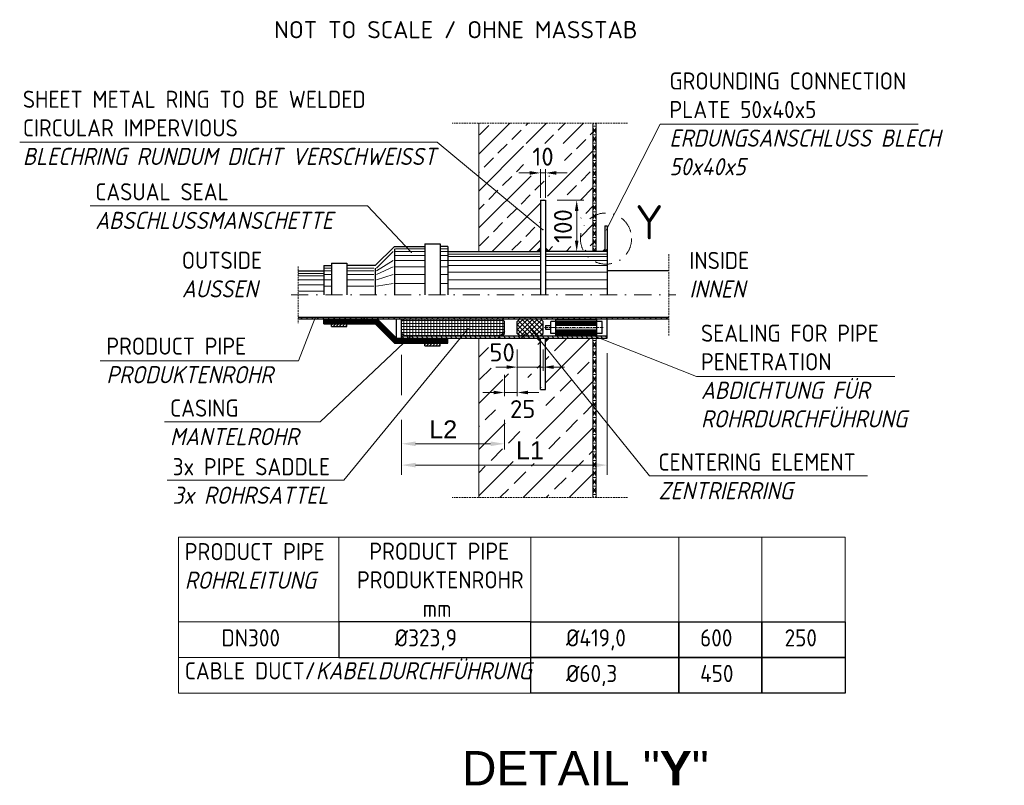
# Model space of a CAD drawing. Header units: millimetres. Extents: x -76904 to 25883, y -13890 to 20369.
# Tile 19 of 29: x 8483 to 11356, y -8874 to -6641. Entities that reach past the tile are written whole.
import ezdxf

# ---------------------------------------------------------------- set-up
doc = ezdxf.new("R2010")
doc.units = ezdxf.units.MM
doc.header["$MEASUREMENT"] = 0
doc.linetypes.add('STRICHPUNKTX2', pattern=[2, 1, -0.5, 0, -0.5])
doc.linetypes.add('VERDECKTX2', pattern=[0.75, 0.5, -0.25])
doc.layers.add('8', color=7, linetype='Continuous')
for name, color, linetype, lineweight in [('P------T7', 7, 'Continuous', 18), ('P-MGDMD', 7, 'Continuous', 18), ('PDSMD', 7, 'Continuous', 18)]:
    doc.layers.add(name, color=color, linetype=linetype, lineweight=lineweight)
doc.styles.add('ROMANS', font='romans.shx', dxfattribs={"width": 0.9})
doc.styles.get("Standard").update_dxf_attribs({"font": 'isocpeur.ttf'})
pattern_1 = [(0, (10160.20885161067, -7488.964693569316), (0, 12.5), []), (59.99999999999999, (10160.20885161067, -7488.964693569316), (-10.82531754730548, 6.250000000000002), []), (120, (10160.20885161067, -7488.964693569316), (-10.82531754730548, -6.249999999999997), [])]

msp = doc.modelspace()

# ---------------------------------------------------------------- hatches: boundary and pattern name
at = {"lineweight": 5}
h = msp.add_hatch(dxfattribs=at)
h.set_pattern_fill('NET3', color=256, scale=100)
h.set_pattern_definition(pattern_1)
h.paths.add_polyline_path([(10155.55326984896, -7317.16331972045), (10164.86443337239, -7317.16331972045), (10164.86443337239, -6942.673945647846), (10155.55326984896, -6942.673945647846)])
h = msp.add_hatch(dxfattribs=at)
h.set_pattern_fill('NET3', color=256, scale=100)
h.set_pattern_definition(pattern_1)
h.paths.add_polyline_path([(10155.55326984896, -8035.255441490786), (10164.86443337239, -8035.255441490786), (10164.86443337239, -7569.612413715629), (10155.55326984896, -7569.612413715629)])
at = {"layer": 'P-MGDMD'}
h = msp.add_hatch(dxfattribs=at)
h.set_pattern_fill('ANSI33', color=256, scale=12, style=0)
h.set_pattern_definition([(44.99999999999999, (8881.665372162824, -8835.81803928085), (-53.88153672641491, 53.88153672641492), []), (44.99999999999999, (8935.546932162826, -8835.81803928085), (-53.88153672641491, 53.88153672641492), [38.09999999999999, -19.05])])
edge = h.paths.add_edge_path(flags=17)
edge.add_arc((9997.315034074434, -7310.936454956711), 0.7080194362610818, 3.5983092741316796, 127.7673167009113, ccw=False)
edge.add_line((9998.021657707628, -7310.89201890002), (10002.35672752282, -7306.557357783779))
edge.add_line((10002.35672752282, -7306.557357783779), (10002.35672752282, -7284.364746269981))
edge.add_line((10002.35672752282, -7284.364746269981), (9934.796003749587, -7197.163319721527))
edge.add_line((9934.796003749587, -7197.163319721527), (9868.860415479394, -7197.163319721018))
edge.add_line((9868.860415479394, -7197.163319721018), (9996.881403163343, -7310.376762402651))
edge = h.paths.add_edge_path(flags=17)
edge.add_line((9868.860415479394, -7197.163319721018), (9822.355373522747, -7197.163319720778))
edge.add_line((9822.355373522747, -7197.163319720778), (9822.355373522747, -7317.16331972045))
edge.add_line((9822.355373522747, -7317.16331972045), (9991.749765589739, -7317.16331972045))
edge.add_line((9991.749765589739, -7317.16331972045), (9997.270531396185, -7311.643074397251))
edge.add_arc((9997.315034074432, -7310.936454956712), 0.708019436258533, 127.7673167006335, 266.39628877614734, ccw=False)
edge.add_line((9996.881403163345, -7310.376762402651), (9868.860415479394, -7197.163319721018))
h.paths.add_polyline_path([(9985.642287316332, -6953.429732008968), (10034.06776808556, -6993.46822302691)], flags=16)
h.paths.add_polyline_path([(10168.20590071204, -7207.520891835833), (10148.32552467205, -7207.520891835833)], flags=17)
h.paths.add_polyline_path([(10073.05469847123, -7096.040759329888), (9953.227098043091, -7096.040759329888), (9953.227098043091, -7002.019384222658), (10073.05469847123, -7002.019384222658)], flags=16)
h.paths.add_polyline_path([(10120.12685128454, -7302.664348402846), (10017.3566736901, -7302.664348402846), (10017.3566736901, -7306.557357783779), (10027.96363562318, -7317.16331972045), (10183.49082770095, -7317.16331972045), (10155.55326984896, -7310.799719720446), (10155.55326984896, -7242.16331972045), (10155.55326984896, -6942.673945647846), (9822.355373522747, -6942.673945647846), (9822.355373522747, -7052.034866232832), (10002.35672752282, -7284.364746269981), (10002.35672752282, -7167.16331972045), (10011.8766547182, -7167.16331972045), (10011.8766547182, -7155.46806830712), (10120.12685128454, -7155.46806830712)])
h.paths.add_polyline_path([(9822.355373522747, -7052.034866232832), (9822.355373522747, -7197.16331972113), (9934.796003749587, -7197.163319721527)], flags=17)
at = {"layer": 'P-MGDMD', "ltscale": 50}
for points in [[(10002.35502770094, -7317.16331972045), (10002.35502770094, -7306.027019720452), (9991.217677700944, -7317.16331972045)], [(10028.49237770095, -7317.16331972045), (10017.35502770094, -7306.027019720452), (10017.35502770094, -7317.16331972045)], [(10189.85502770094, -7310.799719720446), (10183.49082770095, -7317.16331972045), (10189.85502770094, -7317.16331972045)], [(10190.99082770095, -7317.16331972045), (10197.35502770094, -7317.16331972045), (10197.35502770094, -7310.799719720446)], [(10002.35502770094, -7580.748713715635), (10002.35502770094, -7569.612413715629), (9991.217677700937, -7569.612413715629)], [(10028.49237770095, -7569.612413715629), (10017.35502770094, -7569.612413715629), (10017.35502770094, -7580.748713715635)]]:
    msp.add_hatch(color=256, dxfattribs=at).paths.add_polyline_path(points)
at = {"layer": 'P-MGDMD', "lineweight": 13}
h = msp.add_hatch(dxfattribs=at)
h.set_pattern_fill('ANSI31', color=256, scale=89.99967700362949, style=0)
h.set_pattern_definition([(44.99999999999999, (14880.60217749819, -18927.99250612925), (-7.954922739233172, 7.954922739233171), [])])
h.paths.add_polyline_path([(9320.769405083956, -7513.437615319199), (9323.649381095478, -7509.087630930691), (9294.969266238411, -7509.087630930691), (9294.969266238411, -7513.437615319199)])
h.paths.add_polyline_path([(10377.3543817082, -7513.437615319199), (10377.3543817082, -7509.087630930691), (9323.649381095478, -7509.087630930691), (9320.769405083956, -7513.437615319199)])
at = {"layer": 'P-MGDMD', "lineweight": 5}
h = msp.add_hatch(dxfattribs=at)
h.set_pattern_fill('ANSI37', color=256, scale=69.99974878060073, angle=45, style=0)
h.set_pattern_definition([(90, (12071.09736318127, -16793.63180638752), (-8.74996859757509, 1.776350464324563e-15), []), (180, (12071.09736318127, -16793.63180638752), (-1.776350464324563e-15, -8.749968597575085), [])])
h.paths.add_polyline_path([(9626.943386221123, -7513.437615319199, -0.04129736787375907), (9686.070807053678, -7563.612435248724), (9889.855131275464, -7563.612435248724), (9897.355104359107, -7556.112462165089), (9897.355104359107, -7520.937588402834), (9889.855131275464, -7513.437615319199)])
h.paths.add_polyline_path([(9626.943386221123, -7513.437615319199), (9604.85615409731, -7513.437615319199), (9597.356181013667, -7520.937588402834), (9597.356181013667, -7556.112462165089), (9604.85615409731, -7563.612435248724), (9686.070807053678, -7563.612435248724, 0.04129736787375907)])
h = msp.add_hatch(dxfattribs=at)
h.set_pattern_fill('ANSI37', color=256, scale=79.9997128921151, style=0)
h.set_pattern_definition([(44.99999999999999, (12071.09736318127, -16793.63180638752), (-7.071042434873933, 7.07104243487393), []), (135, (12071.09736318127, -16793.63180638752), (-7.071042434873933, -7.071042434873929), [])])
h.paths.add_polyline_path([(10009.85470061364, -7520.937588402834), (10002.35472753, -7513.437615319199), (9942.354942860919, -7513.437615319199), (9934.854969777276, -7520.937588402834), (9934.854969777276, -7556.112462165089), (9942.354942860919, -7563.612435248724), (10002.35472753, -7563.612435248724), (10009.85470061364, -7556.112462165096)])
at = {"layer": 'P-MGDMD', "lineweight": 13}
h = msp.add_hatch(dxfattribs=at)
h.set_pattern_fill('ANSI31', color=256, scale=49.99982055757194, style=0)
h.set_pattern_definition([(44.99999999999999, (14608.21515505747, -18871.8177077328), (-4.419401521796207, 4.419401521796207), [])])
h.paths.add_polyline_path([(9437.468754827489, -7528.437561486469), (9392.468916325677, -7528.437561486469), (9392.468916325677, -7535.937534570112), (9437.468754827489, -7535.937534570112)])
at = {"layer": 'P-MGDMD'}
h = msp.add_hatch(dxfattribs=at)
h.set_pattern_fill('ANSI33', color=256, scale=15, style=0)
h.set_pattern_definition([(44.99999999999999, (8881.665372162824, -8835.81803928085), (-67.35192090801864, 67.35192090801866), []), (44.99999999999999, (8949.017322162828, -8835.81803928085), (-67.35192090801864, 67.35192090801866), [47.625, -23.8125])])
h.paths.add_polyline_path([(9944.796509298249, -7569.612413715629), (9848.492377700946, -7569.612413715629), (9822.355027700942, -7569.612413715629), (9822.355027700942, -7674.323476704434)], flags=17)
edge = h.paths.add_edge_path()
edge.add_line((10002.35672752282, -7620.138769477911), (10002.35672752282, -7580.218375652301))
edge.add_line((10002.35672752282, -7580.218375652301), (9991.749765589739, -7569.612413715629))
edge.add_line((9991.749765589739, -7569.612413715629), (9944.796509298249, -7569.612413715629))
edge.add_line((9944.796509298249, -7569.612413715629), (9822.355027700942, -7674.323476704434))
edge.add_line((9822.355027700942, -7674.323476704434), (9822.355027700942, -7809.612413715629))
edge.add_line((9822.355027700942, -7809.612413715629), (9822.355027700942, -8035.255441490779))
edge.add_line((9822.355027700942, -8035.255441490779), (10029.93267679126, -8035.255441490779))
edge.add_line((10029.93267679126, -8035.255441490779), (10101.05355208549, -7569.612413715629))
edge.add_line((10101.05355208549, -7569.612413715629), (10027.96363562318, -7569.612413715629))
edge.add_line((10027.96363562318, -7569.612413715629), (10017.3566736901, -7580.218375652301))
edge.add_line((10017.3566736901, -7580.218375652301), (10017.3566736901, -7719.612413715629))
edge.add_line((10017.3566736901, -7719.612413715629), (10002.35672752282, -7719.612413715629))
edge.add_line((10002.35672752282, -7719.612413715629), (10002.35672752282, -7644.765968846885))
edge.add_arc((9929.823688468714, -7575.60002863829), 100.2245929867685, 214.5586401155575, 316.36122543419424, ccw=False)
edge.add_arc((9924.559866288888, -7623.014213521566), 77.84998263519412, 2.1167415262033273, 186.9633929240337, ccw=False)
edge = h.paths.add_edge_path(flags=16)
edge.add_arc((9943.55918857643, -7756.711296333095), 75.35486441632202, 0, 360)
h.paths.add_polyline_path([(10155.55326984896, -7569.612413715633), (10101.05355208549, -7569.612413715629), (10029.93267679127, -8035.255441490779), (10155.55326984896, -8035.255441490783)])
h.paths.add_polyline_path([(9922.589060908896, -7862.554657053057), (10021.36810925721, -7862.554657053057), (10021.36810925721, -7935.591032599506), (9922.589060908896, -7935.591032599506)], flags=16)
h.paths.add_polyline_path([(9890.639291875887, -7684.658956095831), (9941.570782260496, -7684.658956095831), (9941.570782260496, -7690.437174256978), (9890.639291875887, -7690.437174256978)], flags=16)
at = {"layer": 'P-MGDMD', "lineweight": 13}
h = msp.add_hatch(dxfattribs=at)
h.set_pattern_fill('ANSI31', color=256, scale=79.9997128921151, angle=90, style=0)
h.set_pattern_definition([(135, (14880.60217749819, -18927.99250612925), (-7.071042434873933, -7.071042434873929), [])])
h.paths.add_polyline_path([(10099.20006837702, -7569.612413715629), (10101.47989556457, -7563.612435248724), (9796.348686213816, -7563.612435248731), (9791.519088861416, -7569.612413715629)])
h.paths.add_polyline_path([(9791.519088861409, -7569.612413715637), (9796.348686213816, -7563.612435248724), (9597.356181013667, -7563.612435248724), (9597.356181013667, -7569.612413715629)])
h.paths.add_polyline_path([(10197.35502770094, -7569.612413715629), (10197.35502770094, -7563.612435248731), (10101.47989556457, -7563.612435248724), (10099.20006837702, -7569.612413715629)])
h = msp.add_hatch(dxfattribs=at)
h.set_pattern_fill('ANSI31', color=256, scale=49.99982055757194, style=0)
h.set_pattern_definition([(44.99999999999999, (14880.60217749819, -18927.99250612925), (-4.419401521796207, 4.419401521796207), [])])
h.paths.add_polyline_path([(9664.855938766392, -7584.6123598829), (9664.855938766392, -7592.112332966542), (9709.855777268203, -7592.112332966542), (9709.855777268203, -7584.6123598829)])

# ---------------------------------------------------------------- linework, layer by layer
at = {"lineweight": 0}
for p, q in [((9822.355373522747, -6942.673945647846), (9822.355373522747, -7317.16331972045)), ((10155.55326984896, -6942.673945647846), (10155.55326984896, -7317.16331972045)), ((10164.86443337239, -6942.673945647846), (10164.86443337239, -7317.163319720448)), ((9822.355027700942, -8035.255441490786), (9822.355027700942, -7569.612413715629)), ((10155.55326984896, -8035.255441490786), (10155.55326984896, -7569.612413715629)), ((10164.86443337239, -7569.612413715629), (10164.86443337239, -8035.255441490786))]:
    msp.add_line(p, q, dxfattribs=at)
at = {"layer": '8', "linetype": 'Continuous'}
for points in [[(9414.458326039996, -8501.660783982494), (9974.43290524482, -8501.660783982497), (9974.43290524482, -8397.661157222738), (9414.458326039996, -8397.661157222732)], [(9974.43290524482, -8397.661157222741), (10405.95227392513, -8397.661157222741), (10405.95227392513, -8501.660783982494), (9974.43290524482, -8501.660783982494)], [(10405.95227392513, -8397.661157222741), (10648.85170705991, -8397.661157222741), (10648.85170705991, -8501.660783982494), (10405.95227392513, -8501.660783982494)], [(10648.85170705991, -8397.66115722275), (10891.75114019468, -8397.66115722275), (10891.75114019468, -8501.660783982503), (10648.85170705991, -8501.660783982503)], [(9974.43290524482, -8501.660783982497), (10405.95227392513, -8501.660783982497), (10405.95227392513, -8605.66041074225), (9974.43290524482, -8605.66041074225)], [(10405.95227392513, -8501.660783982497), (10648.85170705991, -8501.660783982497), (10648.85170705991, -8605.66041074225), (10405.95227392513, -8605.66041074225)], [(10648.85170705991, -8501.660783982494), (10891.75114019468, -8501.660783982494), (10891.75114019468, -8605.660410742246), (10648.85170705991, -8605.660410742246)]]:
    msp.add_lwpolyline(points, close=True, dxfattribs=at)
at = {"layer": 'P-MGDMD', "linetype": 'VERDECKTX2', "ltscale": 10}
for p, q in [((10256.75711490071, -6942.673945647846), (9744.937685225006, -6942.673945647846)), ((10377.3543817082, -7324.653953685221), (10377.3543817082, -7562.121779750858)), ((9294.969266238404, -7360.638171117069), (9294.969266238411, -7526.137562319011)), ((10256.75711490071, -8035.255441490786), (9744.937685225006, -8035.255441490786))]:
    msp.add_line(p, q, dxfattribs=at)
at = {"layer": 'P-MGDMD', "ltscale": 10}
for p, q in [((10351.54593659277, -6945.255318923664), (11104.44009856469, -6945.255318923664)), ((9701.392241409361, -6997.973849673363), (10009.80830078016, -7253.531943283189)), ((9970.855027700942, -7087.860079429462), (9939.355027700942, -7087.860079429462)), ((10002.35502770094, -7160.60081972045), (10002.35502770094, -7077.360079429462)), ((10002.35502770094, -7087.860079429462), (10017.35502770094, -7087.860079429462)), ((10017.35502770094, -7160.60081972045), (10017.35502770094, -7077.360079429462)), ((10048.85502770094, -7087.860079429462), (10080.35502770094, -7087.860079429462)), ((10051.45411701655, -7167.16331972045), (10129.15126043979, -7167.16331972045)), ((9625.577354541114, -7319.158794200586), (9497.832947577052, -7183.668309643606)), ((10108.12656384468, -7198.66331972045), (10108.12656384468, -7285.66331972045)), ((10051.45411701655, -7317.16331972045), (10101.88505247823, -7317.16331972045)), ((9296.690375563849, -7636.149846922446), (9344.815572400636, -7510.894713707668)), ((9791.26683035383, -7542.093061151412), (9428.283821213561, -7984.453229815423)), ((9973.033449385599, -7542.093061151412), (10320.48359024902, -7971.578867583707)), ((9359.308900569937, -7813.999571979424), (9621.449272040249, -7566.784905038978)), ((9934.854969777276, -7603.061841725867), (9934.854969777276, -7664.980300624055)), ((10009.85470061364, -7603.061841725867), (10009.85470061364, -7664.980300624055)), ((10197.35502770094, -7613.419909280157), (10197.35502770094, -7969.100324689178)), ((9597.356181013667, -7619.070939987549), (9597.356181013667, -7736.323422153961)), ((9903.354969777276, -7654.480300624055), (9871.854969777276, -7654.480300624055)), ((9934.854969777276, -7654.480300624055), (10009.85470061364, -7654.480300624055)), ((9934.854969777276, -7661.557010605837), (9934.854969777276, -7739.012321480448)), ((10041.35470061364, -7654.480300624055), (10072.85470061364, -7654.480300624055)), ((9897.355104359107, -7677.003715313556), (9897.355104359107, -7739.012321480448)), ((9865.855104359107, -7728.512321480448), (9834.355104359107, -7728.512321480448)), ((9897.355104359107, -7728.512321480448), (9934.854969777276, -7728.512321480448)), ((9966.354969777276, -7728.512321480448), (9997.854969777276, -7728.512321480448)), ((9597.356181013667, -7807.775692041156), (9597.356181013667, -7969.100324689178)), ((9897.355104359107, -7807.775692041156), (9897.355104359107, -7895.00835272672)), ((9637.856181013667, -7878.13335272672), (9856.855104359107, -7878.13335272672)), ((9637.856181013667, -7940.29424345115), (10156.85502770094, -7940.29424345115))]:
    msp.add_line(p, q, dxfattribs=at)
at = {"layer": 'P-MGDMD'}
for p, q in [((9701.392241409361, -6997.973849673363), (8482.870490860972, -6997.973849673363)), ((9497.832947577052, -7183.668309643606), (8688.86569235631, -7183.668309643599)), ((10135.8306396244, -7554.88700047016), (10457.92807585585, -7681.787040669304)), ((9296.690375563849, -7636.149846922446), (8717.572268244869, -7636.149846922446)), ((11036.92363555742, -7681.787040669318), (10457.92807585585, -7681.787040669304)), ((9359.308900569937, -7813.999571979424), (8905.3735846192, -7813.999571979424)), ((9428.283821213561, -7984.453229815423), (8912.921584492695, -7984.453229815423)), ((10956.55252831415, -7971.578867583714), (10320.48359024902, -7971.578867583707))]:
    msp.add_line(p, q, dxfattribs=at)
at = {"layer": 'P-MGDMD', "lineweight": 25, "ltscale": 10}
for p, q in [((10002.35672752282, -7167.16331972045), (10002.35672752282, -7443.38786671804)), ((10002.35672752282, -7167.16331972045), (10017.3566736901, -7167.16331972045)), ((10017.3566736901, -7167.16331972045), (10017.3566736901, -7443.38786671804)), ((10189.85502770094, -7242.16331972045), (10189.85502770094, -7317.16331972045)), ((10189.85502770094, -7242.16331972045), (10197.35502770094, -7242.16331972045)), ((10197.35502770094, -7242.16331972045), (10197.35502770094, -7317.16331972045)), ((9664.855938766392, -7294.663400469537), (9709.855777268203, -7294.663400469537)), ((9664.855938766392, -7294.663400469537), (9664.855938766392, -7443.38786671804)), ((9709.855777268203, -7294.663400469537), (9709.855777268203, -7443.38786671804)), ((9576.143257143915, -7302.16337355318), (9519.968458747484, -7358.338171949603)), ((9576.143257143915, -7302.16337355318), (9664.855938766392, -7302.16337355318)), ((9576.143257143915, -7309.663346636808), (9576.143257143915, -7443.38786671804)), ((9732.355696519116, -7302.16337355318), (9709.855777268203, -7302.16337355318)), ((9732.355696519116, -7302.16337355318), (9732.355696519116, -7443.38786671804)), ((9732.355696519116, -7317.16331972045), (10002.35672752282, -7317.16331972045)), ((10002.35672752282, -7306.557357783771), (9991.749765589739, -7317.16331972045)), ((10017.3566736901, -7306.557357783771), (10027.96363562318, -7317.16331972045)), ((10017.3566736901, -7306.557357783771), (10027.96363562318, -7317.16331972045)), ((10197.35502770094, -7317.16331972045), (10017.3566736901, -7317.16331972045)), ((10189.85502770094, -7310.799719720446), (10183.49082770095, -7317.16331972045)), ((10197.35502770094, -7310.799719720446), (10190.99082770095, -7317.16331972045)), ((10197.35502770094, -7317.16331972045), (10197.35502770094, -7443.38786671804)), ((9392.468916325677, -7350.838198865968), (9437.468754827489, -7350.838198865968)), ((9392.468916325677, -7350.838198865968), (9392.468916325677, -7443.38786671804)), ((9437.468754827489, -7350.838198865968), (9437.468754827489, -7443.38786671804)), ((9294.969266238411, -7373.338118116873), (9369.968997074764, -7373.338118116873)), ((9369.968997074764, -7358.338171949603), (9369.968997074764, -7443.38786671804)), ((9369.968997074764, -7358.338171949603), (9392.468916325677, -7358.338171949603)), ((9519.968458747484, -7358.338171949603), (9437.468754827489, -7358.338171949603)), ((9519.968458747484, -7365.838145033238), (9519.968458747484, -7443.38786671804)), ((10377.3543817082, -7373.338118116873), (10197.35502770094, -7373.338118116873)), ((9294.969266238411, -7509.087630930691), (10377.3543817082, -7509.087630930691)), ((9294.969266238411, -7513.437615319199), (10377.3543817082, -7513.437615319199)), ((9369.968997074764, -7528.437561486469), (9369.968997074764, -7513.437615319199)), ((9582.356234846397, -7569.612413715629), (9526.181436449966, -7513.437615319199)), ((9582.356234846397, -7569.612413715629), (9582.356234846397, -7513.437615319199)), ((9597.356181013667, -7520.937588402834), (9604.85615409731, -7513.437615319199)), ((9597.356181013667, -7569.612413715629), (9597.356181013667, -7513.437615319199)), ((9597.356181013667, -7556.112462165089), (9597.356181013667, -7520.937588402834)), ((9897.355104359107, -7520.937588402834), (9889.855131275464, -7513.437615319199)), ((9897.355104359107, -7556.112462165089), (9897.355104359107, -7520.937588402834)), ((9934.854969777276, -7520.937588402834), (9942.354942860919, -7513.437615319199)), ((9934.854969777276, -7556.112462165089), (9934.854969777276, -7520.937588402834)), ((10009.85470061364, -7520.937588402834), (10002.35472753, -7513.437615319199)), ((10009.85470061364, -7556.112462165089), (10009.85470061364, -7520.937588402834)), ((10047.35556602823, -7520.937588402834), (10032.35561986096, -7520.937588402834)), ((10032.35561986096, -7556.112462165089), (10032.35561986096, -7520.937588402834)), ((10047.35556602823, -7563.612435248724), (10047.35556602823, -7513.437615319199)), ((10167.3551353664, -7563.612435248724), (10167.3551353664, -7513.437615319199)), ((10182.35508153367, -7520.937588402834), (10167.3551353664, -7520.937588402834)), ((10182.35508153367, -7556.112462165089), (10182.35508153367, -7520.937588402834)), ((10197.35502770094, -7569.612413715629), (10197.35502770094, -7513.437615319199)), ((9369.968997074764, -7528.437561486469), (9519.968458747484, -7528.437561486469)), ((9392.468916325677, -7535.937534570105), (9392.468916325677, -7528.437561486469)), ((9392.468916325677, -7535.937534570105), (9437.468754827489, -7535.937534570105)), ((9437.468754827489, -7535.937534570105), (9437.468754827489, -7528.437561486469)), ((9576.143257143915, -7584.6123598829), (9519.968458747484, -7528.437561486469)), ((10017.35567369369, -7532.900545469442), (10017.35567369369, -7544.149505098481)), ((10017.35567369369, -7532.900545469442), (10032.35561986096, -7532.900545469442)), ((10017.35567369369, -7544.149505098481), (10032.35561986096, -7544.149505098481)), ((9576.143257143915, -7584.6123598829), (9732.355696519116, -7584.6123598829)), ((9582.356234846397, -7569.612413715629), (10197.35502770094, -7569.612413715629)), ((9604.85615409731, -7563.612435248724), (9597.356181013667, -7556.112462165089)), ((9597.356181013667, -7563.612435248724), (10197.35502770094, -7563.612435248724)), ((9664.855938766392, -7592.112332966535), (9664.855938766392, -7584.6123598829)), ((9709.855777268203, -7592.112332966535), (9709.855777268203, -7584.6123598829)), ((9732.355696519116, -7584.6123598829), (9732.355696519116, -7569.612413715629)), ((9889.855131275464, -7563.612435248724), (9897.355104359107, -7556.112462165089)), ((9942.354942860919, -7563.612435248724), (9934.854969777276, -7556.112462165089)), ((10002.35672752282, -7580.218375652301), (9991.749765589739, -7569.612413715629)), ((10002.35472753, -7563.612435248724), (10009.85470061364, -7556.112462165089)), ((10002.35672752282, -7719.612413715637), (10002.35672752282, -7569.612413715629)), ((10017.3566736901, -7719.612413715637), (10017.3566736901, -7569.612413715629)), ((10017.3566736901, -7580.218375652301), (10027.96363562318, -7569.612413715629)), ((10017.3566736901, -7580.218375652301), (10027.96363562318, -7569.612413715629)), ((10047.35556602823, -7556.112462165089), (10032.35561986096, -7556.112462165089)), ((10182.35508153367, -7556.112462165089), (10167.3551353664, -7556.112462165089)), ((9664.855938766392, -7592.112332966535), (9709.855777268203, -7592.112332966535)), ((10002.35672752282, -7719.612413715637), (10017.3566736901, -7719.612413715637))]:
    msp.add_line(p, q, dxfattribs=at)
at = {"layer": 'P-MGDMD', "lineweight": 13, "ltscale": 10}
for p, q in [((9523.718445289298, -7365.838145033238), (9572.3932706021, -7317.16331972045)), ((9579.893243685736, -7309.663346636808), (9664.855938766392, -7309.663346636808)), ((9579.893243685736, -7317.16331972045), (9664.855938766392, -7317.16331972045)), ((9732.355696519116, -7309.663346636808), (9709.855777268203, -7309.663346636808)), ((9732.355696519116, -7317.16331972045), (9709.855777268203, -7317.16331972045)), ((9732.355696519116, -7324.663292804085), (10002.35672752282, -7324.663292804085)), ((10197.35502770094, -7324.663292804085), (10017.3566736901, -7324.663292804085)), ((9523.718445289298, -7373.338118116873), (9572.3932706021, -7343.41322551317)), ((9579.893243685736, -7328.413279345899), (9664.855938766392, -7328.413279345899)), ((9579.893243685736, -7343.41322551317), (9664.855938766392, -7343.41322551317)), ((9732.355696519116, -7328.413279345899), (9709.855777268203, -7328.413279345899)), ((9732.355696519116, -7343.41322551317), (9709.855777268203, -7343.41322551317)), ((9732.355696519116, -7332.163265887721), (10002.35672752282, -7332.163265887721)), ((9732.355696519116, -7343.41322551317), (10002.35672752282, -7343.41322551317)), ((10197.35502770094, -7332.163265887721), (10017.3566736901, -7332.163265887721)), ((10197.35502770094, -7343.41322551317), (10017.3566736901, -7343.41322551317)), ((9294.969266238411, -7380.838091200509), (9369.968997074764, -7380.838091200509)), ((9369.968997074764, -7365.838145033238), (9392.468916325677, -7365.838145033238)), ((9369.968997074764, -7373.338118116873), (9392.468916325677, -7373.338118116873)), ((9516.218472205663, -7365.838145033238), (9437.468754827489, -7365.838145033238)), ((9516.218472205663, -7373.338118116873), (9437.468754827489, -7373.338118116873)), ((9523.718445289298, -7384.58807774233), (9572.3932706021, -7362.163158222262)), ((9579.893243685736, -7362.163158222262), (9664.855938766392, -7362.163158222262)), ((9732.355696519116, -7362.163158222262), (9709.855777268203, -7362.163158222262)), ((9732.355696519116, -7358.413171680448), (10002.35672752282, -7358.413171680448)), ((9732.355696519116, -7377.163104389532), (10002.35672752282, -7377.163104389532)), ((10197.35502770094, -7358.413171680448), (10017.3566736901, -7358.413171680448)), ((10197.35502770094, -7377.163104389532), (10017.3566736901, -7377.163104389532)), ((9294.969266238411, -7388.338064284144), (9369.968997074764, -7388.338064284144)), ((9294.969266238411, -7399.5880239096), (9369.968997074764, -7399.5880239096)), ((9369.968997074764, -7384.58807774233), (9392.468916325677, -7384.58807774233)), ((9369.968997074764, -7399.5880239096), (9392.468916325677, -7399.5880239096)), ((9516.218472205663, -7384.58807774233), (9437.468754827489, -7384.58807774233)), ((9516.218472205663, -7399.5880239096), (9437.468754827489, -7399.5880239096)), ((9523.718445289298, -7399.5880239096), (9572.3932706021, -7384.663077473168)), ((9523.718445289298, -7418.337956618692), (9572.3932706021, -7410.912983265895)), ((9579.893243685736, -7384.663077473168), (9664.855938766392, -7384.663077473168)), ((9579.893243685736, -7410.912983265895), (9664.855938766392, -7410.912983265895)), ((9732.355696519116, -7384.663077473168), (9709.855777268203, -7384.663077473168)), ((9732.355696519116, -7410.912983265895), (9709.855777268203, -7410.912983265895)), ((9732.355696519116, -7399.663023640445), (10002.35672752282, -7399.663023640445)), ((10197.35502770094, -7399.663023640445), (10017.3566736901, -7399.663023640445)), ((9294.969266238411, -7414.587970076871), (9369.968997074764, -7414.587970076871)), ((9294.969266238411, -7433.337902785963), (9369.968997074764, -7433.337902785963)), ((9369.968997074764, -7418.337956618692), (9392.468916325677, -7418.337956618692)), ((9516.218472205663, -7418.337956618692), (9437.468754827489, -7418.337956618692)), ((9732.355696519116, -7425.912929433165), (10002.35672752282, -7425.912929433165)), ((10197.35502770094, -7425.912929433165), (10017.3566736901, -7425.912929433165))]:
    msp.add_line(p, q, dxfattribs=at)
at = {"layer": 'P-MGDMD', "linetype": 'STRICHPUNKTX2', "ltscale": 50}
msp.add_line((9274.969266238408, -7443.387866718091), (10397.3543817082, -7443.387866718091), dxfattribs=at)
at = {"layer": 'P-MGDMD', "lineweight": 5, "ltscale": 10}
for p, q in [((9369.968997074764, -7516.437604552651), (9524.938440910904, -7516.437604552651)), ((9369.968997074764, -7519.437593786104), (9523.696445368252, -7519.437593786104)), ((9369.968997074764, -7522.437583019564), (9522.452449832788, -7522.437583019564)), ((9369.968997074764, -7525.437572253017), (9521.210454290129, -7525.437572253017)), ((9577.38525268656, -7581.612370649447), (9521.210454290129, -7525.437572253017)), ((9578.627248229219, -7578.612381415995), (9522.452449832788, -7522.437583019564)), ((9579.871243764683, -7575.612392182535), (9523.696445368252, -7519.437593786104)), ((9581.113239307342, -7572.612402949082), (9524.938440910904, -7516.437604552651)), ((10047.35256603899, -7514.900610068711), (10167.35313537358, -7514.897610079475)), ((10047.35256603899, -7517.900599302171), (10167.35313537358, -7517.897599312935)), ((10047.35256603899, -7520.900588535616), (10167.35313537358, -7520.897588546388)), ((10047.35256603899, -7523.900577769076), (10167.35313537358, -7523.897577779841)), ((10047.35256603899, -7526.900567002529), (10167.35313537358, -7526.897567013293)), ((10047.35256603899, -7529.900556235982), (10167.35313537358, -7529.897556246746)), ((10047.35456603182, -7547.148494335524), (10167.3551353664, -7547.145494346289)), ((10047.35456603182, -7550.148483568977), (10167.3551353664, -7550.145483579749)), ((10047.35456603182, -7553.14847280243), (10167.3551353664, -7553.145472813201)), ((10167.35413536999, -7532.897545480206), (10047.35556602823, -7532.899545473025)), ((10167.3551353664, -7544.146505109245), (10047.35556602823, -7544.148505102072)), ((9577.38525268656, -7581.612370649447), (9732.355696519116, -7581.612370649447)), ((9578.627248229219, -7578.612381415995), (9732.355696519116, -7578.612381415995)), ((9579.871243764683, -7575.612392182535), (9732.355696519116, -7575.612392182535)), ((9581.113239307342, -7572.612402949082), (9732.355696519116, -7572.612402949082)), ((10047.35456603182, -7556.148462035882), (10167.3551353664, -7556.145462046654)), ((10047.35456603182, -7559.148451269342), (10167.3551353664, -7559.145451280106)), ((10047.35456603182, -7562.148440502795), (10167.3551353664, -7562.145440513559))]:
    msp.add_line(p, q, dxfattribs=at)
at = {"layer": 'P-MGDMD', "linetype": 'STRICHPUNKTX2', "ltscale": 10}
msp.add_line((10014.64946895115, -7538.525288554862), (10185.84500199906, -7538.52252529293), dxfattribs=at)
at = {"layer": 'P-MGDMD', "lineweight": 5}
for points in [[(8946.401718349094, -8397.661157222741), (9414.458326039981, -8397.661157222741), (9414.458326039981, -8150.469339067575), (8946.401718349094, -8150.469339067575)], [(9414.458326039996, -8397.661157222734), (9974.432905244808, -8397.661157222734), (9974.432905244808, -8150.469339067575), (9414.458326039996, -8150.469339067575)], [(9974.432905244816, -8397.661157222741), (10405.95227392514, -8397.661157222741), (10405.95227392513, -8150.469339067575), (9974.432905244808, -8150.469339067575)], [(10405.95227392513, -8397.661157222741), (10648.85170705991, -8397.661157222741), (10648.85170705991, -8150.469339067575), (10405.95227392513, -8150.469339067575)], [(10648.85170705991, -8397.66115722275), (10891.75114019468, -8397.66115722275), (10891.75114019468, -8150.469339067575), (10648.85170705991, -8150.469339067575)], [(8946.401718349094, -8397.661157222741), (9414.458326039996, -8397.661157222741), (9414.458326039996, -8501.660783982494), (8946.401718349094, -8501.660783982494)], [(8946.401718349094, -8501.660783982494), (9974.43290524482, -8501.660783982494), (9974.43290524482, -8605.660410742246), (8946.401718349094, -8605.660410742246)]]:
    msp.add_lwpolyline(points, close=True, dxfattribs=at)
at = {"layer": 'P-MGDMD', "linetype": 'STRICHPUNKTX2', "ltscale": 50}
msp.add_circle((10193.7332227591, -7279.492069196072), 74.65603504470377, dxfattribs=at)
at = {"layer": 'P-MGDMD'}
for centre in [(10009.80830078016, -7253.531943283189), (9625.577354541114, -7319.158794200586), (9487.937036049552, -7510.894713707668), (9791.26683035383, -7542.093061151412), (9973.033449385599, -7542.093061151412), (10135.8306396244, -7554.88700047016), (9621.449272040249, -7566.784905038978)]:
    msp.add_circle(centre, 0.7080194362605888, dxfattribs=at)
for points in [[(9970.855027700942, -7082.610079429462), (9970.855027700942, -7093.110079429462), (10002.35502770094, -7087.860079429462)], [(10048.85502770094, -7082.610079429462), (10048.85502770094, -7093.110079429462), (10017.35502770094, -7087.860079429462)], [(10102.87656384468, -7198.66331972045), (10113.37656384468, -7198.66331972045), (10108.12656384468, -7167.16331972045)], [(10102.87656384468, -7285.66331972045), (10113.37656384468, -7285.66331972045), (10108.12656384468, -7317.16331972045)], [(9903.354969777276, -7649.230300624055), (9903.354969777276, -7659.730300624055), (9934.854969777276, -7654.480300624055)], [(10041.35470061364, -7649.230300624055), (10041.35470061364, -7659.730300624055), (10009.85470061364, -7654.480300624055)], [(9865.855104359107, -7723.262321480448), (9865.855104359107, -7733.762321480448), (9897.355104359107, -7728.512321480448)], [(9966.354969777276, -7723.262321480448), (9966.354969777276, -7733.762321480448), (9934.854969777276, -7728.512321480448)], [(9637.856181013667, -7871.38335272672), (9637.856181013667, -7884.88335272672), (9597.356181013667, -7878.13335272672)], [(9856.855104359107, -7871.38335272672), (9856.855104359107, -7884.88335272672), (9897.355104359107, -7878.13335272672)], [(9637.856181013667, -7933.54424345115), (9637.856181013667, -7947.04424345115), (9597.356181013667, -7940.29424345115)], [(10156.85502770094, -7933.54424345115), (10156.85502770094, -7947.04424345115), (10197.35502770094, -7940.29424345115)]]:
    msp.add_solid(points, dxfattribs=at)
at = {"layer": 'P-MGDMD', "lineweight": 25}
for points in [[(9991.749765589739, -7317.16331972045), (10002.35672752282, -7317.16331972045), (10002.35672752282, -7306.557357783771), (9991.749765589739, -7317.16331972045)], [(10027.96363562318, -7317.16331972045), (10017.3566736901, -7317.16331972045), (10017.3566736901, -7306.557357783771), (10027.96363562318, -7317.16331972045)], [(9991.749765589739, -7569.612413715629), (10002.35672752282, -7569.612413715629), (10002.35672752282, -7580.218375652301), (9991.749765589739, -7569.612413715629)], [(10027.96363562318, -7569.612413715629), (10017.3566736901, -7569.612413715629), (10017.3566736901, -7580.218375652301), (10027.96363562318, -7569.612413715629)]]:
    msp.add_solid(points, dxfattribs=at)
at = {"layer": 'PDSMD', "ltscale": 10}
msp.add_line((10351.54593659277, -6945.255318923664), (10194.15537896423, -7254.983593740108), dxfattribs=at)

# ---------------------------------------------------------------- texts
at = {"layer": '8', "linetype": 'Continuous', "attachment_point": 1, "style": 'ROMANS'}
for s, insert, char_height, width in [('{\\fISOCPEUR|b0|i0|c0|p34;GROUNDING CONNECTION PLATE 50x40x5\\P\\fISOCPEUR|b0|i1|c0|p34;ERDUNGSANSCHLUSS BLECH  50x40x5 }', (10378.89908780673, -6794.638398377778), 50, 863.2432631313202), ('{\\fISOCPEUR|b0|i0|c0|p34;SHEET METAL RING TO BE WELDED \\PCIRCULAR IMPERVIOUS\\P\\fISOCPEUR|b0|i1|c0|p34;BLECHRING RUNDUM DICHT VERSCHWEISST}', (8492.132182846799, -6848.093939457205), 50, 1469.993675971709), ('{\\fISOCPEUR|b0|i0|c0|p34;CASUAL SEAL\\P\\fISOCPEUR|b0|i1|c0|p34;ABSCHLUSSMANSCHETTE}', (8703.325549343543, -7118.041751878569), 50, 1093.231313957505), ('{\\fISOCPEUR|b0|i0|c0|p34;Y}', (10279.24782295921, -7181.695086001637), 100, 1093.231313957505), ('{\\fISOCPEUR|b0|i0|c0|p34;OUTSIDE\\P\\fISOCPEUR|b0|i1|c0|p34;AUSSEN}', (8956.014245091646, -7317.76283610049), 50, 1093.231313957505), ('{\\fISOCPEUR|b0|i0|c0|p34;INSIDE\\P\\fISOCPEUR|b0|i1|c0|p34;INNEN}', (10437.08823058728, -7318.228139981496), 50, 1093.231313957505), ('{\\fISOCPEUR|b0|i0|c0|p34;SEALING FOR PIPE PENETRATION\\P\\fISOCPEUR|b0|i1|c0|p34;ABDICHTUNG FÜR ROHRDURCHFÜHRUNG}', (10470.90430116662, -7530.43669442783), 50, 684.484632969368), ('{\\fISOCPEUR|b0|i0|c0|p34;PRODUCT PIPE\\P\\fISOCPEUR|b0|i1|c0|p34;PRODUKTENROHR}', (8735.82084690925, -7568.20521183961), 50, 1093.231313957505), ('{\\fISOCPEUR|b0|i0|c0|p34;CASING\\P\\fISOCPEUR|b0|i1|c0|p34;MANTELROHR}', (8921.6115006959, -7748.885284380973), 50, 1093.231313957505), ('{\\fISOCPEUR|b0|i0|c0|p34;3x PIPE SADDLE\\P\\fISOCPEUR|b0|i1|c0|p34;3x ROHRSATTEL}', (8929.487795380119, -7919.989629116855), 50, 1093.231313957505), ('{\\fISOCPEUR|b0|i0|c0|p34;CENTERING ELEMENT\\P\\fISOCPEUR|b0|i1|c0|p34;ZENTRIERRING}', (10346.80454043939, -7906.542802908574), 50, 1093.231313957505), ('{\\fISOCPEUR|b0|i0|c0|p34;PRODUCT PIPE\\P\\fISOCPEUR|b0|i1|c0|p34;ROHRLEITUNG}', (8964.664412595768, -8167.821094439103), 50, 1093.231313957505), ('\\pi88.737;{\\fISOCPEUR|b0|i0|c0|p34;PRODUCT PIPE\\P\\pi52.737;PRODUKTENROHR\\P\\pi243.99;mm}', (9414.458326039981, -8166.670779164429), 50, 559.9745792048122), ('{\\fISOCPEUR|b0|i0|c0|p34;%%C323,9}', (9577.413345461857, -8419.323831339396), 50, 215.958934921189), ('{\\fISOCPEUR|b0|i0|c0|p34;%%C419,0}', (10077.06152632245, -8419.323831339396), 50, 215.958934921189), ('{\\fISOCPEUR|b0|i0|c0|p34;DN300}', (9071.702915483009, -8419.323831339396), 50, 199.1128473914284), ('{\\fISOCPEUR|b0|i0|c0|p34;600}', (10468.2198042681, -8419.323831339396), 50, 106.7800545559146), ('{\\fISOCPEUR|b0|i0|c0|p34;250}', (10714.81255446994, -8419.323831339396), 50, 114.4618586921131), ('{\\fISOCPEUR|b0|i0|c0|p34;CABLE DUCT/\\fISOCPEUR|b0|i1|c0|p34;KABELDURCHFÜHRUNG}', (8964.664412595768, -8515.473076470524), 50, 1093.231313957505), ('{\\fISOCPEUR|b0|i0|c0|p34;%%C60,3}', (10077.06152632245, -8523.323458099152), 50, 215.958934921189), ('{\\fISOCPEUR|b0|i0|c0|p34;450}', (10468.2198042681, -8523.323458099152), 50, 106.7800545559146)]:
    msp.add_mtext(s, dxfattribs=dict(at, insert=insert, char_height=char_height, width=width))
at = {"layer": 'P------T7', "color": 7, "linetype": 'Continuous', "lineweight": 25, "insert": (9773.287207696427, -8874.480292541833), "char_height": 100, "attachment_point": 7}
msp.add_mtext('{\\fArial|b0|i0|c0|p34;\\C256;DETAIL "\\fArial|b1|i0|c0|p34;Y\\fArial|b0|i0|c0|p34;"}', dxfattribs=at)
at = {"layer": 'P-MGDMD'}
for s, insert, char_height, attachment_point in [('NOT TO SCALE / OHNE MASSTAB', (9225.522775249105, -6645.021789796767), 50, 1), ('10', (10009.85502770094, -7040.497739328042), 52.5, 5), ('50', (9890.521178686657, -7611.484138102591), 52.5, 5), ('25', (9950.47734208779, -7776.881760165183), 52.5, 5), ('{\\fArial|b0|i0|c0|p34;L2}', (9718.508433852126, -7836.135416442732), 52.5, 5), ('{\\fArial|b0|i0|c0|p34;L1}', (9971.706550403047, -7897.094315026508), 52.5, 5)]:
    msp.add_mtext(s, dxfattribs=dict(at, insert=insert, char_height=char_height, attachment_point=attachment_point))
at = {"layer": 'P-MGDMD', "insert": (10068.22949646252, -7242.826127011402), "char_height": 52.5, "attachment_point": 5, "rotation": 90}
msp.add_mtext('100', dxfattribs=at)

doc.saveas('drawing.dxf')
